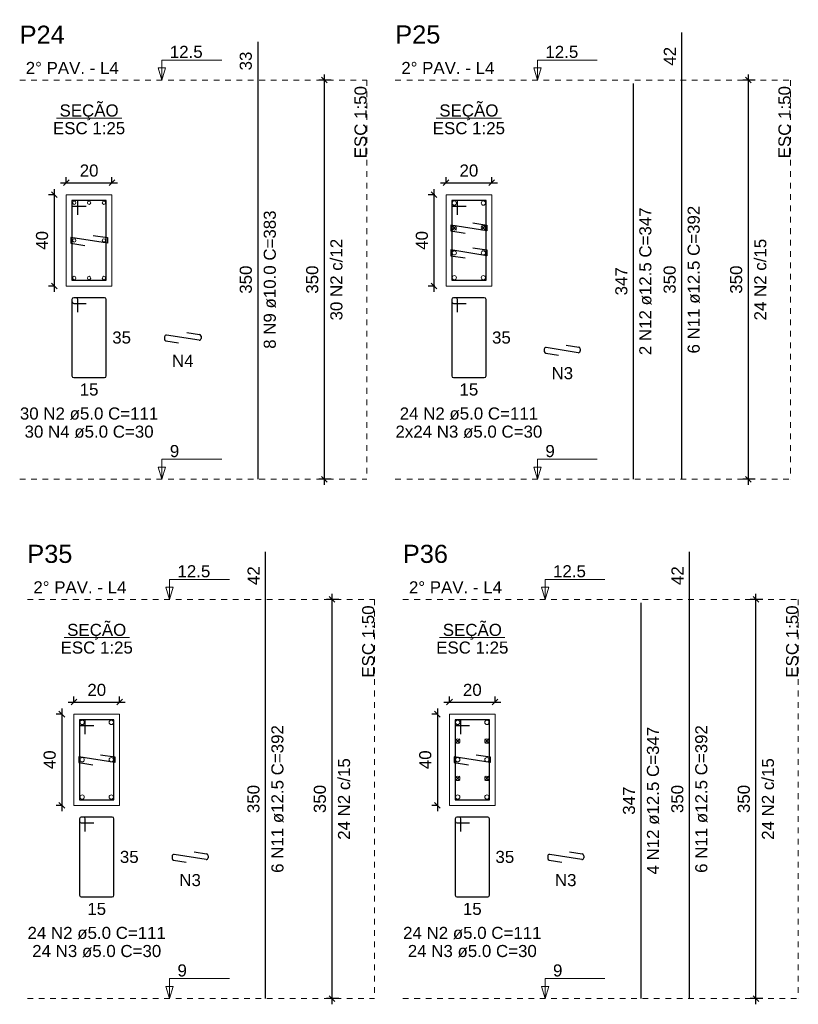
# Model space of a CAD drawing. Header units: millimetres. Extents: x 10 to 1250, y -62 to 528.
# Tile 245 of 256: x 275 to 288, y 295 to 312. Entities that reach past the tile are written whole.
import ezdxf

# ---------------------------------------------------------------- set-up
doc = ezdxf.new("R2010")
doc.units = ezdxf.units.MM
doc.header["$LTSCALE"] = 0.05
doc.linetypes.add('DOT', pattern=[6.35, 0, -6.35])
for name, color, linetype, lineweight in [('Descrição da armadura', 7, 'Continuous', 5), ('DT-Barras na forma', 2, 'Continuous', 30), ('DT-Barras no corte', 5, 'Continuous', 5), ('DT-Barras rebatidas', 2, 'Continuous', 30), ('DT-Cotas', 9, 'Continuous', 5), ('DT-Forma', 5, 'Continuous', 5), ('DT-Pontilhado', 9, 'DOT', 5), ('DT-Textos', 7, 'Continuous', 5), ('DT-Título', 3, 'Continuous', 20), ('Textos armaduras', 7, 'Continuous', 5)]:
    doc.layers.add(name, color=color, linetype=linetype, lineweight=lineweight)
doc.styles.add('Arial', font='arial.ttf')
doc.styles.get("Standard").update_dxf_attribs({"font": 'arial.ttf'})
doc.dimstyles.new('UM_25.000000', dxfattribs={"dimtxt": 0.18, "dimasz": 0.1, "dimexe": 0.1, "dimexo": 0.2, "dimgap": 0, "dimtad": 1, "dimtih": 1, "dimtoh": 1, "dimdec": 1, "dimlfac": 25, "dimzin": 0, "dimdsep": 46, "dimtxsty": 'Standard', "dimcen": 0.09, "dimdle": 0.1, "dimadec": 1, "dimazin": 2, "dimtfac": 1, "dimtdec": 4, "dimtofl": 0, "dimtmove": 0, "dimatfit": 3, "dimfxl": 1, "dimtolj": 1, "dimarcsym": 0})
doc.dimstyles.new('UM_50.000000', dxfattribs={"dimtxt": 0.18, "dimasz": 0.1, "dimexe": 0.1, "dimexo": 0.2, "dimgap": 0.1, "dimtad": 1, "dimdec": 1, "dimlfac": 50, "dimzin": 0, "dimdsep": 46, "dimtxsty": 'Standard', "dimblk": 'OBLIQUE', "dimcen": 0.09, "dimdle": 0.1, "dimadec": 1, "dimazin": 2, "dimtfac": 1, "dimtdec": 1, "dimtofl": 0, "dimtmove": 0, "dimatfit": 3, "dimldrblk": 'OBLIQUE', "dimfxl": 1, "dimtolj": 1, "dimarcsym": 1})

# ---------------------------------------------------------------- blocks, each defined once
blk = doc.blocks.new('_Oblique')
at = {"color": 0, "linetype": 'ByBlock', "lineweight": -2}
blk.add_line((-0.5, -0.5), (0.5, 0.5), dxfattribs=at)
blk = doc.blocks.new('*D2992')
at = {"layer": 'Defpoints', "color": 0, "transparency": 16777216}
for p in [(275.32, 308.77), (275.108, 307.17), (275.32, 307.17)]:
    blk.add_point(p, dxfattribs=at)
at = {"layer": 'DT-Cotas', "color": 0, "lineweight": -2, "transparency": 16777216}
for p, q in [((275.12, 308.77), (275.008, 308.77)), ((275.108, 308.87), (275.108, 307.07)), ((275.12, 307.17), (275.008, 307.17))]:
    blk.add_line(p, q, dxfattribs=at)
at = {"layer": 'DT-Cotas', "color": 0, "lineweight": -2, "transparency": 16777216, "xscale": 0.1, "yscale": 0.1, "zscale": 0.1}
for p, rotation in [((275.108, 308.77), 90), ((275.108, 307.17), 270)]:
    blk.add_blockref('_Oblique', p, dxfattribs=dict(at, rotation=rotation))
at = {"layer": 'DT-Cotas', "transparency": 16777216, "insert": (274.896, 307.97), "char_height": 0.2118, "attachment_point": 5, "rotation": 90, "style": 'Arial'}
blk.add_mtext('\\A1;40', dxfattribs=at)
blk = doc.blocks.new('*D2993')
at = {"layer": 'Defpoints', "color": 0, "transparency": 16777216}
for p in [(276.12, 308.982), (275.32, 308.77), (276.12, 308.77)]:
    blk.add_point(p, dxfattribs=at)
at = {"layer": 'DT-Cotas', "color": 0, "lineweight": -2, "transparency": 16777216}
for p, q in [((275.32, 308.97), (275.32, 309.082)), ((276.12, 308.97), (276.12, 309.082)), ((275.22, 308.982), (276.22, 308.982))]:
    blk.add_line(p, q, dxfattribs=at)
at = {"layer": 'DT-Cotas', "color": 0, "lineweight": -2, "transparency": 16777216, "xscale": 0.1, "yscale": 0.1, "zscale": 0.1, "rotation": 180}
blk.add_blockref('_Oblique', (275.32, 308.982), dxfattribs=at)
at = {"layer": 'DT-Cotas', "color": 0, "lineweight": -2, "transparency": 16777216, "xscale": 0.1, "yscale": 0.1, "zscale": 0.1}
blk.add_blockref('_Oblique', (276.12, 308.982), dxfattribs=at)
at = {"layer": 'DT-Cotas', "transparency": 16777216, "insert": (275.72, 309.194), "char_height": 0.2118, "attachment_point": 5, "rotation": 0.0057, "style": 'Arial'}
blk.add_mtext('\\A1;20', dxfattribs=at)
blk = doc.blocks.new('*D2994')
at = {"layer": 'Defpoints', "color": 0, "transparency": 16777216}
for p in [(279.845, 310.782), (280.163, 310.782), (280.163, 303.782)]:
    blk.add_point(p, dxfattribs=at)
at = {"layer": 'DT-Cotas', "color": 0, "lineweight": -2, "transparency": 16777216}
for p, q in [((279.963, 310.782), (279.745, 310.782)), ((279.845, 303.682), (279.845, 310.882)), ((279.963, 303.782), (279.745, 303.782))]:
    blk.add_line(p, q, dxfattribs=at)
at = {"layer": 'DT-Cotas', "color": 0, "lineweight": -2, "transparency": 16777216, "xscale": 0.1, "yscale": 0.1, "zscale": 0.1}
for p, rotation in [((279.845, 310.782), 90), ((279.845, 303.782), 270)]:
    blk.add_blockref('_Oblique', p, dxfattribs=dict(at, rotation=rotation))
blk = doc.blocks.new('*D2995')
at = {"layer": 'Defpoints', "color": 0, "transparency": 16777216}
for p in [(279.845, 310.782), (280.163, 310.782), (280.163, 303.782)]:
    blk.add_point(p, dxfattribs=at)
at = {"layer": 'DT-Cotas', "color": 0, "lineweight": -2, "transparency": 16777216}
for p, q in [((279.963, 310.782), (279.745, 310.782)), ((279.845, 303.682), (279.845, 310.882)), ((279.963, 303.782), (279.745, 303.782))]:
    blk.add_line(p, q, dxfattribs=at)
at = {"layer": 'DT-Cotas', "color": 0, "lineweight": -2, "transparency": 16777216, "xscale": 0.1, "yscale": 0.1, "zscale": 0.1}
for p, rotation in [((279.845, 310.782), 90), ((279.845, 303.782), 270)]:
    blk.add_blockref('_Oblique', p, dxfattribs=dict(at, rotation=rotation))
blk = doc.blocks.new('*D2996')
at = {"layer": 'Defpoints', "color": 0, "transparency": 16777216}
for p in [(281.977, 308.77), (281.765, 307.17), (281.977, 307.17)]:
    blk.add_point(p, dxfattribs=at)
at = {"layer": 'DT-Cotas', "color": 0, "lineweight": -2, "transparency": 16777216}
for p, q in [((281.777, 308.77), (281.665, 308.77)), ((281.765, 308.87), (281.765, 307.07)), ((281.777, 307.17), (281.665, 307.17))]:
    blk.add_line(p, q, dxfattribs=at)
at = {"layer": 'DT-Cotas', "color": 0, "lineweight": -2, "transparency": 16777216, "xscale": 0.1, "yscale": 0.1, "zscale": 0.1}
for p, rotation in [((281.765, 308.77), 90), ((281.765, 307.17), 270)]:
    blk.add_blockref('_Oblique', p, dxfattribs=dict(at, rotation=rotation))
at = {"layer": 'DT-Cotas', "transparency": 16777216, "insert": (281.553, 307.97), "char_height": 0.2118, "attachment_point": 5, "rotation": 90, "style": 'Arial'}
blk.add_mtext('\\A1;40', dxfattribs=at)
blk = doc.blocks.new('*D2997')
at = {"layer": 'Defpoints', "color": 0, "transparency": 16777216}
for p in [(282.777, 308.982), (281.977, 308.77), (282.777, 308.77)]:
    blk.add_point(p, dxfattribs=at)
at = {"layer": 'DT-Cotas', "color": 0, "lineweight": -2, "transparency": 16777216}
for p, q in [((281.977, 308.97), (281.977, 309.082)), ((282.777, 308.97), (282.777, 309.082)), ((281.877, 308.982), (282.877, 308.982))]:
    blk.add_line(p, q, dxfattribs=at)
at = {"layer": 'DT-Cotas', "color": 0, "lineweight": -2, "transparency": 16777216, "xscale": 0.1, "yscale": 0.1, "zscale": 0.1, "rotation": 180}
blk.add_blockref('_Oblique', (281.977, 308.982), dxfattribs=at)
at = {"layer": 'DT-Cotas', "color": 0, "lineweight": -2, "transparency": 16777216, "xscale": 0.1, "yscale": 0.1, "zscale": 0.1}
blk.add_blockref('_Oblique', (282.777, 308.982), dxfattribs=at)
at = {"layer": 'DT-Cotas', "transparency": 16777216, "insert": (282.377, 309.194), "char_height": 0.2118, "attachment_point": 5, "rotation": 0.0057, "style": 'Arial'}
blk.add_mtext('\\A1;20', dxfattribs=at)
blk = doc.blocks.new('*D2998')
at = {"layer": 'Defpoints', "color": 0, "transparency": 16777216}
for p in [(287.276, 310.782), (287.593, 310.782), (287.593, 303.782)]:
    blk.add_point(p, dxfattribs=at)
at = {"layer": 'DT-Cotas', "color": 0, "lineweight": -2, "transparency": 16777216}
for p, q in [((287.393, 310.782), (287.176, 310.782)), ((287.276, 303.682), (287.276, 310.882)), ((287.393, 303.782), (287.176, 303.782))]:
    blk.add_line(p, q, dxfattribs=at)
at = {"layer": 'DT-Cotas', "color": 0, "lineweight": -2, "transparency": 16777216, "xscale": 0.1, "yscale": 0.1, "zscale": 0.1}
for p, rotation in [((287.276, 310.782), 90), ((287.276, 303.782), 270)]:
    blk.add_blockref('_Oblique', p, dxfattribs=dict(at, rotation=rotation))
blk = doc.blocks.new('*D2999')
at = {"layer": 'Defpoints', "color": 0, "transparency": 16777216}
for p in [(287.276, 310.782), (287.593, 310.782), (287.593, 303.782)]:
    blk.add_point(p, dxfattribs=at)
at = {"layer": 'DT-Cotas', "color": 0, "lineweight": -2, "transparency": 16777216}
for p, q in [((287.393, 310.782), (287.176, 310.782)), ((287.276, 303.682), (287.276, 310.882)), ((287.393, 303.782), (287.176, 303.782))]:
    blk.add_line(p, q, dxfattribs=at)
at = {"layer": 'DT-Cotas', "color": 0, "lineweight": -2, "transparency": 16777216, "xscale": 0.1, "yscale": 0.1, "zscale": 0.1}
for p, rotation in [((287.276, 310.782), 90), ((287.276, 303.782), 270)]:
    blk.add_blockref('_Oblique', p, dxfattribs=dict(at, rotation=rotation))
blk = doc.blocks.new('*D3027')
at = {"layer": 'Defpoints', "color": 0, "transparency": 16777216}
for p in [(275.454, 299.663), (275.242, 298.063), (275.454, 298.063)]:
    blk.add_point(p, dxfattribs=at)
at = {"layer": 'DT-Cotas', "color": 0, "lineweight": -2, "transparency": 16777216}
for p, q in [((275.242, 299.763), (275.242, 297.963)), ((275.254, 299.663), (275.142, 299.663)), ((275.254, 298.063), (275.142, 298.063))]:
    blk.add_line(p, q, dxfattribs=at)
at = {"layer": 'DT-Cotas', "color": 0, "lineweight": -2, "transparency": 16777216, "xscale": 0.1, "yscale": 0.1, "zscale": 0.1}
for p, rotation in [((275.242, 299.663), 90), ((275.242, 298.063), 270)]:
    blk.add_blockref('_Oblique', p, dxfattribs=dict(at, rotation=rotation))
at = {"layer": 'DT-Cotas', "transparency": 16777216, "insert": (275.03, 298.863), "char_height": 0.2118, "attachment_point": 5, "rotation": 90, "style": 'Arial'}
blk.add_mtext('\\A1;40', dxfattribs=at)
blk = doc.blocks.new('*D3028')
at = {"layer": 'Defpoints', "color": 0, "transparency": 16777216}
for p in [(276.254, 299.875), (275.454, 299.663), (276.254, 299.663)]:
    blk.add_point(p, dxfattribs=at)
at = {"layer": 'DT-Cotas', "color": 0, "lineweight": -2, "transparency": 16777216}
for p, q in [((275.454, 299.863), (275.454, 299.975)), ((276.254, 299.863), (276.254, 299.975)), ((275.354, 299.875), (276.354, 299.875))]:
    blk.add_line(p, q, dxfattribs=at)
at = {"layer": 'DT-Cotas', "color": 0, "lineweight": -2, "transparency": 16777216, "xscale": 0.1, "yscale": 0.1, "zscale": 0.1, "rotation": 180}
blk.add_blockref('_Oblique', (275.454, 299.875), dxfattribs=at)
at = {"layer": 'DT-Cotas', "color": 0, "lineweight": -2, "transparency": 16777216, "xscale": 0.1, "yscale": 0.1, "zscale": 0.1}
blk.add_blockref('_Oblique', (276.254, 299.875), dxfattribs=at)
at = {"layer": 'DT-Cotas', "transparency": 16777216, "insert": (275.854, 300.087), "char_height": 0.2118, "attachment_point": 5, "rotation": 0.0057, "style": 'Arial'}
blk.add_mtext('\\A1;20', dxfattribs=at)
blk = doc.blocks.new('*D3033')
at = {"layer": 'Defpoints', "color": 0, "transparency": 16777216}
for p in [(279.979, 301.675), (280.297, 301.675), (280.297, 294.675)]:
    blk.add_point(p, dxfattribs=at)
at = {"layer": 'DT-Cotas', "color": 0, "lineweight": -2, "transparency": 16777216}
for p, q in [((280.097, 301.675), (279.879, 301.675)), ((279.979, 294.575), (279.979, 301.775)), ((280.097, 294.675), (279.879, 294.675))]:
    blk.add_line(p, q, dxfattribs=at)
at = {"layer": 'DT-Cotas', "color": 0, "lineweight": -2, "transparency": 16777216, "xscale": 0.1, "yscale": 0.1, "zscale": 0.1}
for p, rotation in [((279.979, 301.675), 90), ((279.979, 294.675), 270)]:
    blk.add_blockref('_Oblique', p, dxfattribs=dict(at, rotation=rotation))
blk = doc.blocks.new('*D3034')
at = {"layer": 'Defpoints', "color": 0, "transparency": 16777216}
for p in [(279.979, 301.675), (280.297, 301.675), (280.297, 294.675)]:
    blk.add_point(p, dxfattribs=at)
at = {"layer": 'DT-Cotas', "color": 0, "lineweight": -2, "transparency": 16777216}
for p, q in [((280.097, 301.675), (279.879, 301.675)), ((279.979, 294.575), (279.979, 301.775)), ((280.097, 294.675), (279.879, 294.675))]:
    blk.add_line(p, q, dxfattribs=at)
at = {"layer": 'DT-Cotas', "color": 0, "lineweight": -2, "transparency": 16777216, "xscale": 0.1, "yscale": 0.1, "zscale": 0.1}
for p, rotation in [((279.979, 301.675), 90), ((279.979, 294.675), 270)]:
    blk.add_blockref('_Oblique', p, dxfattribs=dict(at, rotation=rotation))
blk = doc.blocks.new('*D3035')
at = {"layer": 'Defpoints', "color": 0, "transparency": 16777216}
for p in [(282.037, 299.663), (281.825, 298.063), (282.037, 298.063)]:
    blk.add_point(p, dxfattribs=at)
at = {"layer": 'DT-Cotas', "color": 0, "lineweight": -2, "transparency": 16777216}
for p, q in [((281.825, 299.763), (281.825, 297.963)), ((281.837, 299.663), (281.725, 299.663)), ((281.837, 298.063), (281.725, 298.063))]:
    blk.add_line(p, q, dxfattribs=at)
at = {"layer": 'DT-Cotas', "color": 0, "lineweight": -2, "transparency": 16777216, "xscale": 0.1, "yscale": 0.1, "zscale": 0.1}
for p, rotation in [((281.825, 299.663), 90), ((281.825, 298.063), 270)]:
    blk.add_blockref('_Oblique', p, dxfattribs=dict(at, rotation=rotation))
at = {"layer": 'DT-Cotas', "transparency": 16777216, "insert": (281.613, 298.863), "char_height": 0.2118, "attachment_point": 5, "rotation": 90, "style": 'Arial'}
blk.add_mtext('\\A1;40', dxfattribs=at)
blk = doc.blocks.new('*D3036')
at = {"layer": 'Defpoints', "color": 0, "transparency": 16777216}
for p in [(282.837, 299.875), (282.037, 299.663), (282.837, 299.663)]:
    blk.add_point(p, dxfattribs=at)
at = {"layer": 'DT-Cotas', "color": 0, "lineweight": -2, "transparency": 16777216}
for p, q in [((282.037, 299.863), (282.037, 299.975)), ((282.837, 299.863), (282.837, 299.975)), ((281.937, 299.875), (282.937, 299.875))]:
    blk.add_line(p, q, dxfattribs=at)
at = {"layer": 'DT-Cotas', "color": 0, "lineweight": -2, "transparency": 16777216, "xscale": 0.1, "yscale": 0.1, "zscale": 0.1, "rotation": 180}
blk.add_blockref('_Oblique', (282.037, 299.875), dxfattribs=at)
at = {"layer": 'DT-Cotas', "color": 0, "lineweight": -2, "transparency": 16777216, "xscale": 0.1, "yscale": 0.1, "zscale": 0.1}
blk.add_blockref('_Oblique', (282.837, 299.875), dxfattribs=at)
at = {"layer": 'DT-Cotas', "transparency": 16777216, "insert": (282.437, 300.087), "char_height": 0.2118, "attachment_point": 5, "rotation": 0.0057, "style": 'Arial'}
blk.add_mtext('\\A1;20', dxfattribs=at)
blk = doc.blocks.new('*D3037')
at = {"layer": 'Defpoints', "color": 0, "transparency": 16777216}
for p in [(287.409, 301.675), (287.727, 301.675), (287.727, 294.675)]:
    blk.add_point(p, dxfattribs=at)
at = {"layer": 'DT-Cotas', "color": 0, "lineweight": -2, "transparency": 16777216}
for p, q in [((287.527, 301.675), (287.309, 301.675)), ((287.409, 294.575), (287.409, 301.775)), ((287.527, 294.675), (287.309, 294.675))]:
    blk.add_line(p, q, dxfattribs=at)
at = {"layer": 'DT-Cotas', "color": 0, "lineweight": -2, "transparency": 16777216, "xscale": 0.1, "yscale": 0.1, "zscale": 0.1}
for p, rotation in [((287.409, 301.675), 90), ((287.409, 294.675), 270)]:
    blk.add_blockref('_Oblique', p, dxfattribs=dict(at, rotation=rotation))
blk = doc.blocks.new('*D3038')
at = {"layer": 'Defpoints', "color": 0, "transparency": 16777216}
for p in [(287.409, 301.675), (287.727, 301.675), (287.727, 294.675)]:
    blk.add_point(p, dxfattribs=at)
at = {"layer": 'DT-Cotas', "color": 0, "lineweight": -2, "transparency": 16777216}
for p, q in [((287.527, 301.675), (287.309, 301.675)), ((287.409, 294.575), (287.409, 301.775)), ((287.527, 294.675), (287.309, 294.675))]:
    blk.add_line(p, q, dxfattribs=at)
at = {"layer": 'DT-Cotas', "color": 0, "lineweight": -2, "transparency": 16777216, "xscale": 0.1, "yscale": 0.1, "zscale": 0.1}
for p, rotation in [((287.409, 301.675), 90), ((287.409, 294.675), 270)]:
    blk.add_blockref('_Oblique', p, dxfattribs=dict(at, rotation=rotation))

msp = doc.modelspace()

# ---------------------------------------------------------------- linework, layer by layer
at = {"layer": 'DT-Barras na forma'}
for points in [[(275.5197, 308.4203), (275.5197, 308.6703), (275.4197, 308.6703), (275.4197, 307.2703), (276.0197, 307.2703), (276.0197, 308.6703), (275.4197, 308.6703), (275.4197, 308.5703), (275.6697, 308.5703)], [(282.1769, 308.4203), (282.1769, 308.6703), (282.0769, 308.6703), (282.0769, 307.2703), (282.6769, 307.2703), (282.6769, 308.6703), (282.0769, 308.6703), (282.0769, 308.5703), (282.3269, 308.5703)], [(282.445, 308.2779), (282.6919, 308.2387), (282.6919, 308.1387), (282.0619, 308.2387), (282.0619, 308.1387), (282.3088, 308.0995)], [(275.7927, 308.0589), (276.0397, 308.0203), (276.0397, 307.9203), (275.3997, 308.0203), (275.3997, 307.9203), (275.6467, 307.8817)], [(282.445, 307.8412), (282.6919, 307.802), (282.6919, 307.702), (282.0619, 307.802), (282.0619, 307.702), (282.3088, 307.6628)], [(275.6536, 299.313), (275.6536, 299.563), (275.5536, 299.563), (275.5536, 298.163), (276.1536, 298.163), (276.1536, 299.563), (275.5536, 299.563), (275.5536, 299.463), (275.8036, 299.463)], [(282.2366, 299.313), (282.2366, 299.563), (282.1366, 299.563), (282.1366, 298.163), (282.7366, 298.163), (282.7366, 299.563), (282.1366, 299.563), (282.1366, 299.463), (282.3866, 299.463)], [(275.9216, 298.9522), (276.1686, 298.913), (276.1686, 298.813), (275.5386, 298.913), (275.5386, 298.813), (275.7855, 298.7738)], [(282.5047, 298.9522), (282.7516, 298.913), (282.7516, 298.813), (282.1216, 298.913), (282.1216, 298.813), (282.3685, 298.7738)]]:
    msp.add_lwpolyline(points, dxfattribs=at)
at = {"layer": 'DT-Barras no corte'}
for p, q in [((282.0844, 308.1512), (282.1594, 308.2262)), ((282.0844, 308.2262), (282.1594, 308.1512)), ((282.5944, 308.1512), (282.6694, 308.2262)), ((282.5944, 308.2262), (282.6694, 308.1512)), ((282.1441, 299.153), (282.2191, 299.228)), ((282.1441, 299.228), (282.2191, 299.153)), ((282.6541, 299.153), (282.7291, 299.228)), ((282.6541, 299.228), (282.7291, 299.153)), ((282.1441, 298.498), (282.2191, 298.573)), ((282.1441, 298.573), (282.2191, 298.498)), ((282.6541, 298.498), (282.7291, 298.573)), ((282.6541, 298.573), (282.7291, 298.498))]:
    msp.add_line(p, q, dxfattribs=at)
for centre, radius in [((275.4597, 308.6303), 0.03), ((275.7197, 308.6303), 0.03), ((275.9797, 308.6303), 0.03), ((282.1219, 308.6253), 0.0375), ((282.6319, 308.6253), 0.0375), ((282.1219, 308.1887), 0.0375), ((282.6319, 308.1887), 0.0375), ((275.4597, 307.9703), 0.03), ((275.9797, 307.9703), 0.03), ((282.1219, 307.752), 0.0375), ((282.6319, 307.752), 0.0375), ((275.4597, 307.3103), 0.03), ((275.7197, 307.3103), 0.03), ((275.9797, 307.3103), 0.03), ((282.1219, 307.3153), 0.0375), ((282.6319, 307.3153), 0.0375), ((275.5986, 299.518), 0.0375), ((276.1086, 299.518), 0.0375), ((282.1816, 299.518), 0.0375), ((282.6916, 299.518), 0.0375), ((282.1816, 299.1905), 0.0375), ((282.6916, 299.1905), 0.0375), ((275.5986, 298.863), 0.0375), ((276.1086, 298.863), 0.0375), ((282.1816, 298.863), 0.0375), ((282.6916, 298.863), 0.0375), ((282.1816, 298.5355), 0.0375), ((282.6916, 298.5355), 0.0375), ((275.5986, 298.208), 0.0375), ((276.1086, 298.208), 0.0375), ((282.1816, 298.208), 0.0375), ((282.6916, 298.208), 0.0375)]:
    msp.add_circle(centre, radius, dxfattribs=at)
at = {"layer": 'DT-Barras rebatidas'}
for p, q in [((286.1106, 310.7824), (286.1106, 311.6164)), ((278.6804, 310.7824), (278.6804, 311.4496)), ((278.6804, 303.7824), (278.6804, 310.7824)), ((286.1106, 303.7824), (286.1106, 310.7824)), ((285.2634, 303.7824), (285.2634, 310.7244)), ((275.4197, 306.9344), (275.4197, 305.5944)), ((275.4197, 306.9344), (275.4197, 306.8944)), ((275.4897, 306.9644), (275.4497, 306.9644)), ((275.9897, 306.9644), (275.4497, 306.9644)), ((275.4497, 306.8644), (275.6697, 306.8644)), ((275.5197, 306.7144), (275.5197, 306.9344)), ((276.0197, 305.5944), (276.0197, 306.9344)), ((282.0769, 306.9344), (282.0769, 305.5944)), ((282.0769, 306.9344), (282.0769, 306.8944)), ((282.1469, 306.9644), (282.1069, 306.9644)), ((282.6469, 306.9644), (282.1069, 306.9644)), ((282.1069, 306.8644), (282.3269, 306.8644)), ((282.1769, 306.7144), (282.1769, 306.9344)), ((282.6769, 305.5944), (282.6769, 306.9344)), ((277.6471, 306.2198), (277.0764, 306.309)), ((277.4347, 306.353), (277.6564, 306.3184)), ((277.6817, 306.2888), (277.6817, 306.2495)), ((277.0417, 306.2794), (277.0417, 306.2401)), ((277.0671, 306.2105), (277.2887, 306.1758)), ((284.0821, 306.1353), (284.3037, 306.1001)), ((283.699, 306.061), (283.699, 306.0217)), ((283.7243, 305.9921), (283.9459, 305.9569)), ((284.2943, 306.0016), (283.7337, 306.0906)), ((284.329, 306.0705), (284.329, 306.0312)), ((275.4497, 305.5644), (275.9897, 305.5644)), ((282.1069, 305.5644), (282.6469, 305.5644)), ((278.8143, 301.6751), (278.8143, 302.509)), ((286.2445, 301.6751), (286.2445, 302.509)), ((278.8143, 294.6751), (278.8143, 301.6751)), ((286.2445, 294.6751), (286.2445, 301.6751)), ((285.3973, 294.6751), (285.3973, 301.6171)), ((275.6236, 297.8571), (275.5836, 297.8571)), ((276.1236, 297.8571), (275.5836, 297.8571)), ((282.2066, 297.8571), (282.1666, 297.8571)), ((282.7066, 297.8571), (282.1666, 297.8571)), ((275.5536, 297.8271), (275.5536, 296.4871)), ((275.5536, 297.8271), (275.5536, 297.7871)), ((275.5836, 297.7571), (275.8036, 297.7571)), ((275.6536, 297.6071), (275.6536, 297.8271)), ((276.1536, 296.4871), (276.1536, 297.8271)), ((282.1366, 297.8271), (282.1366, 296.4871)), ((282.1366, 297.8271), (282.1366, 297.7871)), ((282.1666, 297.7571), (282.3866, 297.7571)), ((282.2366, 297.6071), (282.2366, 297.8271)), ((282.7366, 296.4871), (282.7366, 297.8271)), ((277.1756, 297.1719), (277.1756, 297.1327)), ((277.7709, 297.1126), (277.2103, 297.2016)), ((277.5587, 297.2463), (277.7803, 297.2111)), ((277.8056, 297.1815), (277.8056, 297.1422)), ((283.7587, 297.1719), (283.7587, 297.1327)), ((284.354, 297.1126), (283.7934, 297.2016)), ((284.1418, 297.2463), (284.3634, 297.2111)), ((284.3887, 297.1815), (284.3887, 297.1422)), ((277.2009, 297.1031), (277.4225, 297.0679)), ((283.784, 297.1031), (284.0056, 297.0679)), ((275.5836, 296.4571), (276.1236, 296.4571)), ((282.1666, 296.4571), (282.7066, 296.4571))]:
    msp.add_line(p, q, dxfattribs=at)
for centre, start, end in [((275.4497, 306.9344), 90, 180), ((275.4497, 306.9344), 90, 180), ((275.4497, 306.8944), 180, 270), ((275.4897, 306.9344), 0, 90), ((275.9897, 306.9344), 0, 90), ((282.1069, 306.9344), 90, 180), ((282.1069, 306.9344), 90, 180), ((282.1069, 306.8944), 180, 270), ((282.1469, 306.9344), 0, 90), ((282.6469, 306.9344), 0, 90), ((277.0717, 306.2794), 81.11934, 180), ((277.6517, 306.2888), 0, 81.11934), ((277.0717, 306.2401), 180, 261.11934), ((277.6517, 306.2495), 261.11934, 0), ((283.729, 306.061), 80.98068, 180), ((283.729, 306.0217), 180, 260.98068), ((284.299, 306.0312), 260.98068, 0), ((284.299, 306.0705), 0, 80.98068), ((275.4497, 305.5944), 180, 270), ((275.9897, 305.5944), 270, 0), ((282.1069, 305.5944), 180, 270), ((282.6469, 305.5944), 270, 0), ((275.5836, 297.8271), 90, 180), ((275.5836, 297.8271), 90, 180), ((275.6236, 297.8271), 0, 90), ((276.1236, 297.8271), 0, 90), ((282.1666, 297.8271), 90, 180), ((282.1666, 297.8271), 90, 180), ((282.2066, 297.8271), 0, 90), ((282.7066, 297.8271), 0, 90), ((275.5836, 297.7871), 180, 270), ((282.1666, 297.7871), 180, 270), ((277.2056, 297.1719), 80.98068, 180), ((277.7756, 297.1422), 260.98068, 0), ((277.7756, 297.1815), 0, 80.98068), ((283.7887, 297.1719), 80.98068, 180), ((284.3587, 297.1422), 260.98068, 0), ((284.3587, 297.1815), 0, 80.98068), ((277.2056, 297.1327), 180, 260.98068), ((283.7887, 297.1327), 180, 260.98068), ((275.5836, 296.4871), 180, 270), ((276.1236, 296.4871), 270, 0), ((282.1666, 296.4871), 180, 270), ((282.7066, 296.4871), 270, 0)]:
    msp.add_arc(centre, 0.03, start, end, dxfattribs=at)
at = {"layer": 'DT-Forma'}
for points in [[(275.3197, 307.1703), (276.1197, 307.1703), (276.1197, 308.7703), (275.3197, 308.7703), (275.3197, 307.1703)], [(281.9769, 307.1703), (282.7769, 307.1703), (282.7769, 308.7703), (281.9769, 308.7703), (281.9769, 307.1703)], [(275.4536, 298.063), (276.2536, 298.063), (276.2536, 299.663), (275.4536, 299.663), (275.4536, 298.063)], [(282.0366, 298.063), (282.8366, 298.063), (282.8366, 299.663), (282.0366, 299.663), (282.0366, 298.063)]]:
    msp.add_lwpolyline(points, close=True, dxfattribs=at)
at = {"layer": 'DT-Pontilhado', "ltscale": 0.2}
for p, q in [((274.5035, 310.7824), (280.5866, 310.7824)), ((280.5866, 310.7824), (280.5866, 303.7824)), ((281.0866, 310.7824), (288.0168, 310.7824)), ((288.0168, 310.7824), (288.0168, 303.7824)), ((274.5035, 303.7824), (280.5866, 303.7824)), ((281.0866, 303.7824), (288.0168, 303.7824)), ((274.6374, 301.6751), (280.7205, 301.6751)), ((280.7205, 301.6751), (280.7205, 294.6751)), ((281.2205, 301.6751), (288.1507, 301.6751)), ((288.1507, 301.6751), (288.1507, 294.6751)), ((274.6374, 294.6751), (280.7205, 294.6751)), ((281.2205, 294.6751), (288.1507, 294.6751))]:
    msp.add_line(p, q, dxfattribs=at)
at = {"layer": 'DT-Textos'}
for p, q in [((275.1474, 310.1153), (276.2919, 310.1153)), ((281.8047, 310.1153), (282.9491, 310.1153)), ((275.2813, 301.0079), (276.4258, 301.0079)), ((281.8644, 301.0079), (283.0088, 301.0079))]:
    msp.add_line(p, q, dxfattribs=at)
for points in [[(276.995, 310.7824), (277.0585, 310.9942), (276.9314, 310.9942), (276.995, 310.7824), (276.995, 311.1324), (278.045, 311.1324)], [(283.578, 310.7824), (283.6416, 310.9942), (283.5145, 310.9942), (283.578, 310.7824), (283.578, 311.1324), (284.628, 311.1324)], [(276.995, 303.7824), (277.0585, 303.9942), (276.9314, 303.9942), (276.995, 303.7824), (276.995, 304.1324), (278.045, 304.1324)], [(283.578, 303.7824), (283.6416, 303.9942), (283.5145, 303.9942), (283.578, 303.7824), (283.578, 304.1324), (284.628, 304.1324)], [(277.1289, 301.6751), (277.1924, 301.8869), (277.0653, 301.8869), (277.1289, 301.6751), (277.1289, 302.0251), (278.1789, 302.0251)], [(283.7119, 301.6751), (283.7755, 301.8869), (283.6484, 301.8869), (283.7119, 301.6751), (283.7119, 302.0251), (284.7619, 302.0251)], [(277.1289, 294.6751), (277.1924, 294.8869), (277.0653, 294.8869), (277.1289, 294.6751), (277.1289, 295.0251), (278.1789, 295.0251)], [(283.7119, 294.6751), (283.7755, 294.8869), (283.6484, 294.8869), (283.7119, 294.6751), (283.7119, 295.0251), (284.7619, 295.0251)]]:
    msp.add_lwpolyline(points, dxfattribs=at)

# ---------------------------------------------------------------- texts
at = {"layer": 'Descrição da armadura', "linetype": 'Continuous', "char_height": 0.2118, "attachment_point": 8, "rotation": 90, "line_spacing_factor": 0.798, "style": 'Arial'}
for s, insert, width in [('8 N9 ø10.0 C=383', (278.9981, 307.2824), 4.8647), ('2 N12 ø12.5 C=347', (285.5811, 307.2534), 5.194653), ('6 N11 ø12.5 C=392', (286.4283, 307.2824), 5.194653), ('30 N2 c/12', (280.163, 307.2824), 2.869342), ('24 N2 c/15', (287.5932, 307.2824), 2.869342), ('6 N11 ø12.5 C=392', (279.132, 298.1751), 5.194653), ('6 N11 ø12.5 C=392', (286.5622, 298.1751), 5.194653), ('4 N12 ø12.5 C=347', (285.715, 298.1461), 5.194653), ('24 N2 c/15', (280.2969, 298.1751), 2.869342), ('24 N2 c/15', (287.7271, 298.1751), 2.869342)]:
    msp.add_mtext(s, dxfattribs=dict(at, insert=insert, width=width))
at = {"layer": 'Descrição da armadura', "linetype": 'Continuous', "char_height": 0.2118, "attachment_point": 8, "line_spacing_factor": 0.798, "style": 'Arial'}
for s, insert, width in [('N4', (277.3617, 305.7522), 0.758398), ('N3', (284.014, 305.5333), 0.758398), ('30 N2 ø5.0 C=111', (275.7197, 304.8231), 4.8647), ('24 N2 ø5.0 C=111', (282.3769, 304.8231), 4.8647), ('30 N4 ø5.0 C=30', (275.7197, 304.5054), 4.478645), ('2x24 N3 ø5.0 C=30', (282.3769, 304.5054), 5.097485), ('N3', (277.4906, 296.6443), 0.758398), ('N3', (284.0737, 296.6443), 0.758398), ('24 N2 ø5.0 C=111', (275.8536, 295.7158), 4.8647), ('24 N2 ø5.0 C=111', (282.4366, 295.7158), 4.8647), ('24 N3 ø5.0 C=30', (275.8536, 295.3981), 4.478645), ('24 N3 ø5.0 C=30', (282.4366, 295.3981), 4.478645)]:
    msp.add_mtext(s, dxfattribs=dict(at, insert=insert, width=width))
at = {"layer": 'DT-Cotas', "linetype": 'Continuous', "char_height": 0.2118, "width": 0.989858, "attachment_point": 8, "rotation": 90, "line_spacing_factor": 0.798, "style": 'Arial'}
for insert in [(279.7394, 307.2824), (287.1696, 307.2824), (279.8733, 298.1751), (287.3035, 298.1751)]:
    msp.add_mtext('350', dxfattribs=dict(at, insert=insert))
at = {"layer": 'DT-Textos', "char_height": 0.2118, "attachment_point": 7, "line_spacing_factor": 0.798, "style": 'Arial'}
for s, insert, width in [('12.5', (277.135, 311.1674), 1.140404), ('12.5', (283.718, 311.1674), 1.140404), ('9', (277.135, 304.1674), 0.325871), ('9', (283.718, 304.1674), 0.325871), ('12.5', (277.2689, 302.0601), 1.140404), ('12.5', (283.8519, 302.0601), 1.140404), ('9', (277.2689, 295.0601), 0.325871), ('9', (283.8519, 295.0601), 0.325871)]:
    msp.add_mtext(s, dxfattribs=dict(at, insert=insert, width=width))
at = {"layer": 'DT-Textos', "linetype": 'Continuous', "char_height": 0.2118, "line_spacing_factor": 0.798, "style": 'Arial'}
for s, insert, width, attachment_point in [('2%%d PAV. - L4', (274.6094, 310.8883), 3.210354, 7), ('2%%d PAV. - L4', (281.1925, 310.8883), 3.210354, 7), ('SEÇÃO', (275.7198, 310.0775), 2.051353, 8), ('SEÇÃO', (282.3768, 310.0775), 2.051353, 8), ('ESC 1:25', (275.7197, 309.8293), 2.507973, 8), ('ESC 1:25', (282.3769, 309.8293), 2.507973, 8), ('2%%d PAV. - L4', (274.7433, 301.781), 3.210354, 7), ('2%%d PAV. - L4', (281.3264, 301.781), 3.210354, 7), ('SEÇÃO', (275.8531, 300.9696), 2.051353, 8), ('SEÇÃO', (282.4371, 300.9696), 2.051353, 8), ('ESC 1:25', (275.8536, 300.722), 2.507973, 8), ('ESC 1:25', (282.4366, 300.722), 2.507973, 8)]:
    msp.add_mtext(s, dxfattribs=dict(at, insert=insert, width=width, attachment_point=attachment_point))
at = {"layer": 'DT-Textos', "linetype": 'Continuous', "char_height": 0.2118, "width": 2.507973, "attachment_point": 9, "rotation": 90, "line_spacing_factor": 0.798, "style": 'Arial'}
for insert in [(280.5866, 310.6765), (288.0168, 310.6765), (280.7205, 301.5692), (288.1507, 301.5692)]:
    msp.add_mtext('ESC 1:50', dxfattribs=dict(at, insert=insert))
at = {"layer": 'DT-Título', "linetype": 'Continuous', "char_height": 0.3177, "width": 1.737595, "attachment_point": 7, "line_spacing_factor": 0.798, "style": 'Arial'}
for s, insert in [('P24', (274.5035, 311.4178)), ('P25', (281.0866, 311.4178)), ('P35', (274.6374, 302.3105)), ('P36', (281.2205, 302.3105))]:
    msp.add_mtext(s, dxfattribs=dict(at, insert=insert))
at = {"layer": 'Textos armaduras', "linetype": 'Continuous', "char_height": 0.2118, "attachment_point": 7, "rotation": 90, "line_spacing_factor": 0.798, "style": 'Arial'}
for s, insert, width in [('42', (286.0047, 311.0344), 0.659905), ('33', (278.5745, 310.951), 0.659905), ('350', (278.5745, 307.035), 0.989858), ('350', (286.0047, 307.035), 0.989858), ('347', (285.1575, 307.006), 0.989858), ('42', (278.7084, 301.9271), 0.659905), ('42', (286.1386, 301.9271), 0.659905), ('350', (278.7084, 297.9276), 0.989858), ('347', (285.2914, 297.8986), 0.989858), ('350', (286.1386, 297.9276), 0.989858)]:
    msp.add_mtext(s, dxfattribs=dict(at, insert=insert, width=width))
at = {"layer": 'Textos armaduras', "linetype": 'Continuous', "char_height": 0.2118, "width": 0.659905, "attachment_point": 7, "line_spacing_factor": 0.798, "style": 'Arial'}
for s, insert in [('35', (276.1256, 306.1585)), ('35', (282.7828, 306.1585)), ('15', (275.5547, 305.2467)), ('15', (282.2119, 305.2467)), ('35', (276.2595, 297.0512)), ('35', (282.8425, 297.0512)), ('15', (275.6886, 296.1394)), ('15', (282.2717, 296.1394))]:
    msp.add_mtext(s, dxfattribs=dict(at, insert=insert))

# ---------------------------------------------------------------- dimensions: what is measured, and where the dimension line sits
at = {"layer": 'DT-Cotas'}
for base, p1, p2, picture, middle in [((279.8453, 310.7824), (280.163, 303.7824), (280.163, 310.7824), '*D2994', (279.6335, 307.2824)), ((279.8453, 310.7824), (280.163, 303.7824), (280.163, 310.7824), '*D2995', (279.6335, 307.2824)), ((287.2755, 310.7824), (287.5932, 303.7824), (287.5932, 310.7824), '*D2998', (287.0637, 307.2824)), ((287.2755, 310.7824), (287.5932, 303.7824), (287.5932, 310.7824), '*D2999', (287.0637, 307.2824)), ((279.9792, 301.6751), (280.2969, 294.6751), (280.2969, 301.6751), '*D3033', (279.7674, 298.1751)), ((279.9792, 301.6751), (280.2969, 294.6751), (280.2969, 301.6751), '*D3034', (279.7674, 298.1751)), ((287.4094, 301.6751), (287.7271, 294.6751), (287.7271, 301.6751), '*D3037', (287.1976, 298.1751)), ((287.4094, 301.6751), (287.7271, 294.6751), (287.7271, 301.6751), '*D3038', (287.1976, 298.1751))]:
    dim = msp.add_linear_dim(base=base, p1=p1, p2=p2, angle=90, text=' ', dimstyle='UM_50.000000', override={"dimtxt": 0.2118, "dimasz": 0.1, "dimexe": 0.1, "dimexo": 0.2, "dimtad": 1, "dimtih": 0, "dimtoh": 0, "dimdec": 1, "dimlfac": 50, "dimzin": 8, "dimtxsty": 'Arial', "dimblk": 'Oblique', "dimblk1": 'Oblique', "dimblk2": 'Oblique', "dimsah": 1, "dimdle": 0.1, "dimse1": 0, "dimse2": 0, "dimclrt": 256, "dimadec": 1, "dimazin": 3, "dimtmove": 2, "dimldrblk": 'Oblique'}, dxfattribs=at)
    dim.commit()
    dim.dimension.update_dxf_attribs({"geometry": picture, "text_midpoint": middle, "dimtype": 160, "text_rotation": 90})
for base, p1, p2, picture, middle in [((276.1197, 308.9821), (275.3197, 308.7703), (276.1197, 308.7703), '*D2993', (275.7197, 309.1939)), ((282.7769, 308.9821), (281.9769, 308.7703), (282.7769, 308.7703), '*D2997', (282.3769, 309.1939)), ((276.2536, 299.8748), (275.4536, 299.663), (276.2536, 299.663), '*D3028', (275.8536, 300.0866)), ((282.8366, 299.8748), (282.0366, 299.663), (282.8366, 299.663), '*D3036', (282.4366, 300.0866))]:
    dim = msp.add_linear_dim(base=base, p1=p1, p2=p2, dimstyle='UM_25.000000', override={"dimtxt": 0.2118, "dimasz": 0.1, "dimexe": 0.1, "dimexo": 0.2, "dimtad": 1, "dimtih": 0, "dimtoh": 0, "dimdec": 1, "dimlfac": 25, "dimzin": 8, "dimtxsty": 'Arial', "dimblk": 'Oblique', "dimblk1": 'Oblique', "dimblk2": 'Oblique', "dimsah": 1, "dimdle": 0.1, "dimse1": 0, "dimse2": 0, "dimclrt": 256, "dimadec": 1, "dimazin": 3, "dimtmove": 2, "dimldrblk": 'Oblique'}, dxfattribs=at)
    dim.commit()
    dim.dimension.update_dxf_attribs({"geometry": picture, "text_midpoint": middle, "dimtype": 160, "text_rotation": 0.00573})
for base, p1, p2, picture, middle in [((275.1079, 307.1703), (275.3197, 308.7703), (275.3197, 307.1703), '*D2992', (274.8961, 307.9703)), ((281.7651, 307.1703), (281.9769, 308.7703), (281.9769, 307.1703), '*D2996', (281.5533, 307.9703)), ((275.2418, 298.063), (275.4536, 299.663), (275.4536, 298.063), '*D3027', (275.03, 298.863)), ((281.8248, 298.063), (282.0366, 299.663), (282.0366, 298.063), '*D3035', (281.613, 298.863))]:
    dim = msp.add_linear_dim(base=base, p1=p1, p2=p2, angle=90, dimstyle='UM_25.000000', override={"dimtxt": 0.2118, "dimasz": 0.1, "dimexe": 0.1, "dimexo": 0.2, "dimtad": 1, "dimtih": 0, "dimtoh": 0, "dimdec": 1, "dimlfac": 25, "dimzin": 8, "dimtxsty": 'Arial', "dimblk": 'Oblique', "dimblk1": 'Oblique', "dimblk2": 'Oblique', "dimsah": 1, "dimdle": 0.1, "dimse1": 0, "dimse2": 0, "dimclrt": 256, "dimadec": 1, "dimazin": 3, "dimtmove": 2, "dimldrblk": 'Oblique'}, dxfattribs=at)
    dim.commit()
    dim.dimension.update_dxf_attribs({"geometry": picture, "text_midpoint": middle, "dimtype": 160, "text_rotation": 90})

doc.saveas('drawing.dxf')
